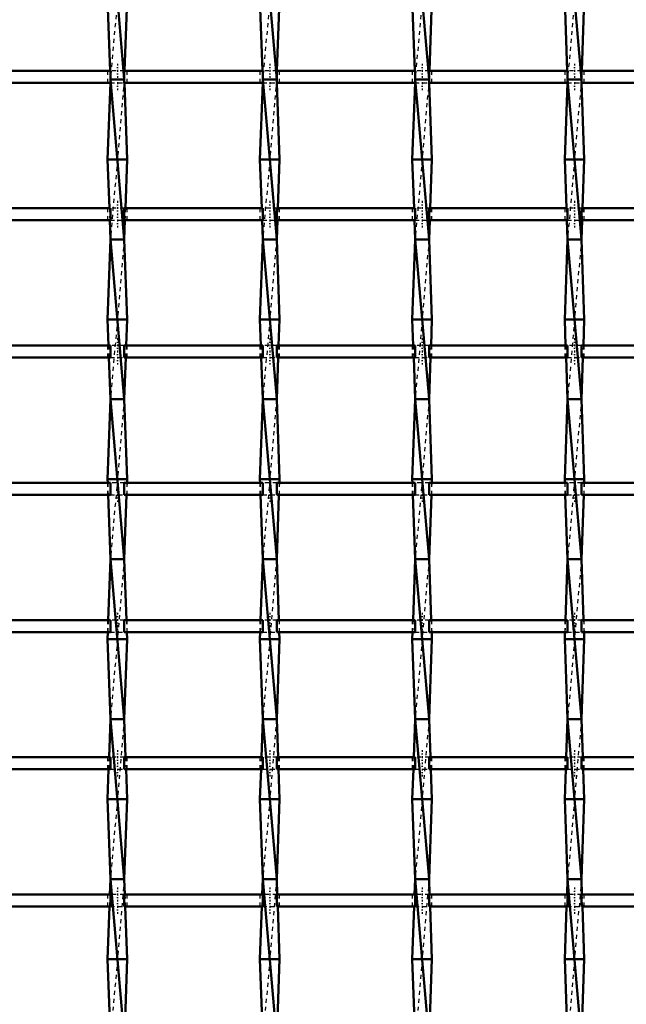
# Model space of a CAD drawing. Header units: millimetres. Extents: x -646 to 551, y -500 to 878.
# Tile 9 of 14: x -158 to -6, y 146 to 392. Entities that reach past the tile are written whole.
import ezdxf

# ---------------------------------------------------------------- set-up
doc = ezdxf.new("R2010")
doc.units = ezdxf.units.MM
doc.linetypes.add('Center', pattern=[1.5, 0.45, -0.5, 0.05, -0.5])
doc.linetypes.add('Dashed', pattern=[2, 1, -1])
for name, color, linetype, lineweight in [('AM_0', 7, 'Continuous', 50), ('AM_7', 7, 'Center', 25), ('AM_9', 6, 'Dashed', 25)]:
    doc.layers.add(name, color=color, linetype=linetype, lineweight=lineweight)

# ---------------------------------------------------------------- blocks, each defined once
blk = doc.blocks.new('7_43io1d6jhp5ww8wjnlqsgkw8c________0_in_LSSP3303438311600100035010_4')
at = {"layer": 'AM_0'}
for p, q in [((-135.08, 417), (-131.62, 377)), ((-135.8, 397), (-135.16, 379.13)), ((-130.9, 397), (-131.54, 379.13)), ((-131.62, 377), (-135.08, 377)), ((-135.08, 377), (-131.62, 337)), ((-135.11, 376.13), (-135.8, 357)), ((-131.59, 376.13), (-130.9, 357)), ((-130.9, 357), (-135.8, 357)), ((-135.8, 357), (-135.36, 344.8)), ((-130.9, 357), (-131.34, 344.8)), ((-135.25, 341.8), (-135.08, 337)), ((-131.45, 341.8), (-131.62, 337)), ((-135.08, 337), (-135.8, 317)), ((-135.08, 337), (-131.62, 297)), ((-131.62, 337), (-135.08, 337)), ((-131.62, 337), (-130.9, 317)), ((-130.9, 317), (-135.8, 317)), ((-135.8, 317), (-135.57, 310.47)), ((-130.9, 317), (-131.13, 310.47)), ((-135.46, 307.47), (-135.08, 297)), ((-131.24, 307.47), (-131.62, 297)), ((-135.08, 297), (-135.8, 277)), ((-135.08, 297), (-131.62, 257)), ((-131.62, 297), (-135.08, 297)), ((-131.62, 297), (-130.9, 277)), ((-135.8, 277), (-135.77, 276.14)), ((-130.9, 277), (-135.8, 277)), ((-130.9, 277), (-130.93, 276.14)), ((-135.66, 273.14), (-135.08, 257)), ((-131.04, 273.14), (-131.62, 257)), ((-135.08, 257), (-135.63, 241.81)), ((-135.08, 257), (-131.62, 217)), ((-131.62, 257), (-135.08, 257)), ((-131.62, 257), (-131.07, 241.81)), ((-135.74, 238.81), (-135.8, 237)), ((-135.8, 237), (-135.08, 217)), ((-130.9, 237), (-135.8, 237)), ((-130.9, 237), (-131.62, 217)), ((-130.96, 238.81), (-130.9, 237)), ((-135.08, 217), (-135.42, 207.48)), ((-135.08, 217), (-131.62, 177)), ((-131.62, 217), (-135.08, 217)), ((-131.62, 217), (-131.28, 207.48)), ((-135.53, 204.48), (-135.8, 197)), ((-131.17, 204.48), (-130.9, 197)), ((-130.9, 197), (-135.8, 197)), ((-135.8, 197), (-135.08, 177)), ((-130.9, 197), (-131.62, 177)), ((-135.08, 177), (-135.22, 173.15)), ((-135.08, 177), (-131.62, 137)), ((-131.62, 177), (-135.08, 177)), ((-131.62, 177), (-131.48, 173.15)), ((-135.33, 170.15), (-135.8, 157)), ((-131.37, 170.15), (-130.9, 157)), ((-130.9, 157), (-135.8, 157)), ((-135.8, 157), (-135.15, 138.82)), ((-130.9, 157), (-131.55, 138.82))]:
    blk.add_line(p, q, dxfattribs=at)
at = {"layer": 'AM_9'}
for p, q in [((-131.62, 417), (-135.08, 377)), ((-135.16, 379.13), (-135.08, 377)), ((-135.08, 377), (-135.11, 376.13)), ((-131.62, 377), (-135.08, 337)), ((-131.54, 379.13), (-131.62, 377)), ((-131.62, 377), (-131.59, 376.13)), ((-135.36, 344.8), (-135.25, 341.8)), ((-131.34, 344.8), (-131.45, 341.8)), ((-131.62, 337), (-135.08, 297)), ((-135.57, 310.47), (-135.46, 307.47)), ((-131.13, 310.47), (-131.24, 307.47)), ((-131.62, 297), (-135.08, 257)), ((-135.77, 276.14), (-135.66, 273.14)), ((-130.93, 276.14), (-131.04, 273.14)), ((-131.62, 257), (-135.08, 217)), ((-135.63, 241.81), (-135.74, 238.81)), ((-131.07, 241.81), (-130.96, 238.81)), ((-131.62, 217), (-135.08, 177)), ((-135.42, 207.48), (-135.53, 204.48)), ((-131.28, 207.48), (-131.17, 204.48)), ((-131.62, 177), (-135.08, 137)), ((-135.22, 173.15), (-135.33, 170.15)), ((-131.48, 173.15), (-131.37, 170.15))]:
    blk.add_line(p, q, dxfattribs=at)
blk = doc.blocks.new('8_l0va4nmnd9zhpuurr4klxc3cc________0_in_LSSP3303438311600100035010_4')
at = {"layer": 'AM_0'}
for p, q in [((-96.98, 417), (-93.52, 377)), ((-97.7, 397), (-97.06, 379.13)), ((-92.8, 397), (-93.44, 379.13)), ((-96.98, 377), (-93.52, 337)), ((-93.52, 377), (-96.98, 377)), ((-97.01, 376.13), (-97.7, 357)), ((-93.49, 376.13), (-92.8, 357)), ((-97.7, 357), (-97.26, 344.8)), ((-92.8, 357), (-97.7, 357)), ((-92.8, 357), (-93.24, 344.8)), ((-97.15, 341.8), (-96.98, 337)), ((-93.35, 341.8), (-93.52, 337)), ((-96.98, 337), (-97.7, 317)), ((-96.98, 337), (-93.52, 297)), ((-93.52, 337), (-96.98, 337)), ((-93.52, 337), (-92.8, 317)), ((-97.7, 317), (-97.47, 310.47)), ((-92.8, 317), (-97.7, 317)), ((-92.8, 317), (-93.03, 310.47)), ((-97.36, 307.47), (-96.98, 297)), ((-93.14, 307.47), (-93.52, 297)), ((-96.98, 297), (-97.7, 277)), ((-93.52, 297), (-96.98, 297)), ((-96.98, 297), (-93.52, 257)), ((-93.52, 297), (-92.8, 277)), ((-92.8, 277), (-97.7, 277)), ((-97.7, 277), (-97.67, 276.14)), ((-92.8, 277), (-92.83, 276.14)), ((-97.56, 273.14), (-96.98, 257)), ((-92.94, 273.14), (-93.52, 257)), ((-96.98, 257), (-97.53, 241.81)), ((-96.98, 257), (-93.52, 217)), ((-93.52, 257), (-96.98, 257)), ((-93.52, 257), (-92.97, 241.81)), ((-97.64, 238.81), (-97.7, 237)), ((-92.8, 237), (-97.7, 237)), ((-97.7, 237), (-96.98, 217)), ((-92.8, 237), (-93.52, 217)), ((-92.86, 238.81), (-92.8, 237)), ((-96.98, 217), (-97.32, 207.48)), ((-96.98, 217), (-93.52, 177)), ((-93.52, 217), (-96.98, 217)), ((-93.52, 217), (-93.18, 207.48)), ((-97.43, 204.48), (-97.7, 197)), ((-93.07, 204.48), (-92.8, 197)), ((-97.7, 197), (-96.98, 177)), ((-92.8, 197), (-97.7, 197)), ((-92.8, 197), (-93.52, 177)), ((-96.98, 177), (-97.12, 173.15)), ((-96.98, 177), (-93.52, 137)), ((-93.52, 177), (-96.98, 177)), ((-93.52, 177), (-93.38, 173.15)), ((-97.23, 170.15), (-97.7, 157)), ((-93.27, 170.15), (-92.8, 157)), ((-92.8, 157), (-97.7, 157)), ((-97.7, 157), (-97.05, 138.82)), ((-92.8, 157), (-93.45, 138.82))]:
    blk.add_line(p, q, dxfattribs=at)
at = {"layer": 'AM_9'}
for p, q in [((-93.52, 417), (-96.98, 377)), ((-97.06, 379.13), (-96.98, 377)), ((-96.98, 377), (-97.01, 376.13)), ((-93.52, 377), (-96.98, 337)), ((-93.44, 379.13), (-93.52, 377)), ((-93.52, 377), (-93.49, 376.13)), ((-97.26, 344.8), (-97.15, 341.8)), ((-93.24, 344.8), (-93.35, 341.8)), ((-93.52, 337), (-96.98, 297)), ((-97.47, 310.47), (-97.36, 307.47)), ((-93.03, 310.47), (-93.14, 307.47)), ((-93.52, 297), (-96.98, 257)), ((-97.67, 276.14), (-97.56, 273.14)), ((-92.83, 276.14), (-92.94, 273.14)), ((-93.52, 257), (-96.98, 217)), ((-97.53, 241.81), (-97.64, 238.81)), ((-92.97, 241.81), (-92.86, 238.81)), ((-93.52, 217), (-96.98, 177)), ((-97.32, 207.48), (-97.43, 204.48)), ((-93.18, 207.48), (-93.07, 204.48)), ((-93.52, 177), (-96.98, 137)), ((-97.12, 173.15), (-97.23, 170.15)), ((-93.38, 173.15), (-93.27, 170.15))]:
    blk.add_line(p, q, dxfattribs=at)
blk = doc.blocks.new('9_ekvytqm9ijvwa57hwlzzfiwvi________0_in_LSSP3303438311600100035010_4')
at = {"layer": 'AM_0'}
for p, q in [((-58.88, 417), (-55.42, 377)), ((-59.6, 397), (-58.96, 379.13)), ((-54.7, 397), (-55.34, 379.13)), ((-58.88, 377), (-55.42, 337)), ((-55.42, 377), (-58.88, 377)), ((-58.91, 376.13), (-59.6, 357)), ((-55.39, 376.13), (-54.7, 357)), ((-54.7, 357), (-59.6, 357)), ((-59.6, 357), (-59.16, 344.8)), ((-54.7, 357), (-55.14, 344.8)), ((-59.05, 341.8), (-58.88, 337)), ((-55.25, 341.8), (-55.42, 337)), ((-58.88, 337), (-59.6, 317)), ((-58.88, 337), (-55.42, 297)), ((-55.42, 337), (-58.88, 337)), ((-55.42, 337), (-54.7, 317)), ((-54.7, 317), (-59.6, 317)), ((-59.6, 317), (-59.37, 310.47)), ((-54.7, 317), (-54.93, 310.47)), ((-59.26, 307.47), (-58.88, 297)), ((-55.04, 307.47), (-55.42, 297)), ((-58.88, 297), (-59.6, 277)), ((-55.42, 297), (-58.88, 297)), ((-58.88, 297), (-55.42, 257)), ((-55.42, 297), (-54.7, 277)), ((-54.7, 277), (-59.6, 277)), ((-59.6, 277), (-59.57, 276.14)), ((-54.7, 277), (-54.73, 276.14)), ((-59.46, 273.14), (-58.88, 257)), ((-54.84, 273.14), (-55.42, 257)), ((-58.88, 257), (-59.43, 241.81)), ((-58.88, 257), (-55.42, 217)), ((-55.42, 257), (-58.88, 257)), ((-55.42, 257), (-54.87, 241.81)), ((-59.54, 238.81), (-59.6, 237)), ((-54.7, 237), (-59.6, 237)), ((-59.6, 237), (-58.88, 217)), ((-54.7, 237), (-55.42, 217)), ((-54.76, 238.81), (-54.7, 237)), ((-58.88, 217), (-59.22, 207.48)), ((-58.88, 217), (-55.42, 177)), ((-55.42, 217), (-58.88, 217)), ((-55.42, 217), (-55.08, 207.48)), ((-59.33, 204.48), (-59.6, 197)), ((-54.97, 204.48), (-54.7, 197)), ((-59.6, 197), (-58.88, 177)), ((-54.7, 197), (-59.6, 197)), ((-54.7, 197), (-55.42, 177)), ((-58.88, 177), (-59.02, 173.15)), ((-58.88, 177), (-55.42, 137)), ((-55.42, 177), (-58.88, 177)), ((-55.42, 177), (-55.28, 173.15)), ((-59.13, 170.15), (-59.6, 157)), ((-55.17, 170.15), (-54.7, 157)), ((-54.7, 157), (-59.6, 157)), ((-59.6, 157), (-58.95, 138.82)), ((-54.7, 157), (-55.35, 138.82))]:
    blk.add_line(p, q, dxfattribs=at)
at = {"layer": 'AM_9'}
for p, q in [((-55.42, 417), (-58.88, 377)), ((-58.96, 379.13), (-58.88, 377)), ((-58.88, 377), (-58.91, 376.13)), ((-55.42, 377), (-58.88, 337)), ((-55.34, 379.13), (-55.42, 377)), ((-55.42, 377), (-55.39, 376.13)), ((-59.16, 344.8), (-59.05, 341.8)), ((-55.14, 344.8), (-55.25, 341.8)), ((-55.42, 337), (-58.88, 297)), ((-59.37, 310.47), (-59.26, 307.47)), ((-54.93, 310.47), (-55.04, 307.47)), ((-55.42, 297), (-58.88, 257)), ((-59.57, 276.14), (-59.46, 273.14)), ((-54.73, 276.14), (-54.84, 273.14)), ((-55.42, 257), (-58.88, 217)), ((-59.43, 241.81), (-59.54, 238.81)), ((-54.87, 241.81), (-54.76, 238.81)), ((-55.42, 217), (-58.88, 177)), ((-59.22, 207.48), (-59.33, 204.48)), ((-55.08, 207.48), (-54.97, 204.48)), ((-55.42, 177), (-58.88, 137)), ((-59.02, 173.15), (-59.13, 170.15)), ((-55.28, 173.15), (-55.17, 170.15))]:
    blk.add_line(p, q, dxfattribs=at)
blk = doc.blocks.new('10_a6p0jzkyyejz2v80k6firak1g________0_in_LSSP3303438311600100035010_4')
at = {"layer": 'AM_0'}
for p, q in [((-20.78, 417), (-17.32, 377)), ((-21.5, 397), (-20.86, 379.13)), ((-16.6, 397), (-17.24, 379.13)), ((-17.32, 377), (-20.78, 377)), ((-20.78, 377), (-17.32, 337)), ((-20.81, 376.13), (-21.5, 357)), ((-17.29, 376.13), (-16.6, 357)), ((-16.6, 357), (-21.5, 357)), ((-21.5, 357), (-21.06, 344.8)), ((-16.6, 357), (-17.04, 344.8)), ((-20.95, 341.8), (-20.78, 337)), ((-17.15, 341.8), (-17.32, 337)), ((-20.78, 337), (-21.5, 317)), ((-20.78, 337), (-17.32, 297)), ((-17.32, 337), (-20.78, 337)), ((-17.32, 337), (-16.6, 317)), ((-21.5, 317), (-21.27, 310.47)), ((-16.6, 317), (-21.5, 317)), ((-16.6, 317), (-16.83, 310.47)), ((-21.16, 307.47), (-20.78, 297)), ((-16.94, 307.47), (-17.32, 297)), ((-20.78, 297), (-21.5, 277)), ((-17.32, 297), (-20.78, 297)), ((-20.78, 297), (-17.32, 257)), ((-17.32, 297), (-16.6, 277)), ((-21.5, 277), (-21.47, 276.14)), ((-16.6, 277), (-21.5, 277)), ((-16.6, 277), (-16.63, 276.14)), ((-21.36, 273.14), (-20.78, 257)), ((-16.74, 273.14), (-17.32, 257)), ((-20.78, 257), (-21.33, 241.81)), ((-20.78, 257), (-17.32, 217)), ((-17.32, 257), (-20.78, 257)), ((-17.32, 257), (-16.77, 241.81)), ((-21.44, 238.81), (-21.5, 237)), ((-16.6, 237), (-21.5, 237)), ((-21.5, 237), (-20.78, 217)), ((-16.6, 237), (-17.32, 217)), ((-16.66, 238.81), (-16.6, 237)), ((-20.78, 217), (-21.12, 207.48)), ((-20.78, 217), (-17.32, 177)), ((-17.32, 217), (-20.78, 217)), ((-17.32, 217), (-16.98, 207.48)), ((-21.23, 204.48), (-21.5, 197)), ((-16.87, 204.48), (-16.6, 197)), ((-16.6, 197), (-21.5, 197)), ((-21.5, 197), (-20.78, 177)), ((-16.6, 197), (-17.32, 177)), ((-20.78, 177), (-20.92, 173.15)), ((-17.32, 177), (-20.78, 177)), ((-20.78, 177), (-17.32, 137)), ((-17.32, 177), (-17.18, 173.15)), ((-21.03, 170.15), (-21.5, 157)), ((-17.07, 170.15), (-16.6, 157)), ((-16.6, 157), (-21.5, 157)), ((-21.5, 157), (-20.85, 138.82)), ((-16.6, 157), (-17.25, 138.82))]:
    blk.add_line(p, q, dxfattribs=at)
at = {"layer": 'AM_9'}
for p, q in [((-17.32, 417), (-20.78, 377)), ((-20.86, 379.13), (-20.78, 377)), ((-20.78, 377), (-20.81, 376.13)), ((-17.32, 377), (-20.78, 337)), ((-17.24, 379.13), (-17.32, 377)), ((-17.32, 377), (-17.29, 376.13)), ((-21.06, 344.8), (-20.95, 341.8)), ((-17.04, 344.8), (-17.15, 341.8)), ((-17.32, 337), (-20.78, 297)), ((-21.27, 310.47), (-21.16, 307.47)), ((-16.83, 310.47), (-16.94, 307.47)), ((-17.32, 297), (-20.78, 257)), ((-21.47, 276.14), (-21.36, 273.14)), ((-16.63, 276.14), (-16.74, 273.14)), ((-17.32, 257), (-20.78, 217)), ((-21.33, 241.81), (-21.44, 238.81)), ((-16.77, 241.81), (-16.66, 238.81)), ((-17.32, 217), (-20.78, 177)), ((-21.12, 207.48), (-21.23, 204.48)), ((-16.98, 207.48), (-16.87, 204.48)), ((-17.32, 177), (-20.78, 137)), ((-20.92, 173.15), (-21.03, 170.15)), ((-17.18, 173.15), (-17.07, 170.15))]:
    blk.add_line(p, q, dxfattribs=at)
blk = doc.blocks.new('39_oxjidkvlbvrr046kg6iqk6o3p________0_in_LSSP3303438311600100035010_4')
at = {"layer": 'AM_0'}
for p, q in [((-135.08, 173.15), (-169.72, 173.15)), ((-135.08, 173.15), (-135.08, 170.15)), ((-96.98, 173.15), (-131.62, 173.15)), ((-131.62, 170.15), (-131.62, 173.15)), ((-96.98, 173.15), (-96.98, 170.15)), ((-93.52, 170.15), (-93.52, 173.15)), ((-58.88, 173.15), (-93.52, 173.15)), ((-58.88, 173.15), (-58.88, 170.15)), ((-55.42, 170.15), (-55.42, 173.15)), ((-20.78, 173.15), (-55.42, 173.15)), ((-20.78, 173.15), (-20.78, 170.15)), ((-17.32, 170.15), (-17.32, 173.15)), ((17.32, 173.15), (-17.32, 173.15)), ((-135.08, 170.15), (-169.72, 170.15)), ((-96.98, 170.15), (-131.62, 170.15)), ((-58.88, 170.15), (-93.52, 170.15)), ((-20.78, 170.15), (-55.42, 170.15)), ((17.32, 170.15), (-17.32, 170.15))]:
    blk.add_line(p, q, dxfattribs=at)
at = {"layer": 'AM_7'}
for p, q in [((-133.35, 174.95), (-133.35, 168.35)), ((-95.25, 174.95), (-95.25, 168.35)), ((-57.15, 174.95), (-57.15, 168.35)), ((-19.05, 174.95), (-19.05, 168.35))]:
    blk.add_line(p, q, dxfattribs=at)
at = {"layer": 'AM_9'}
for p, q in [((-135.8, 173.15), (-135.8, 170.15)), ((-131.62, 173.15), (-135.08, 173.15)), ((-130.9, 170.15), (-130.9, 173.15)), ((-97.7, 173.15), (-97.7, 170.15)), ((-93.52, 173.15), (-96.98, 173.15)), ((-92.8, 170.15), (-92.8, 173.15)), ((-59.6, 173.15), (-59.6, 170.15)), ((-55.42, 173.15), (-58.88, 173.15)), ((-54.7, 170.15), (-54.7, 173.15)), ((-21.5, 173.15), (-21.5, 170.15)), ((-17.32, 173.15), (-20.78, 173.15)), ((-16.6, 170.15), (-16.6, 173.15)), ((-135.08, 170.15), (-131.62, 170.15)), ((-96.98, 170.15), (-93.52, 170.15)), ((-58.88, 170.15), (-55.42, 170.15)), ((-20.78, 170.15), (-17.32, 170.15))]:
    blk.add_line(p, q, dxfattribs=at)
blk = doc.blocks.new('40_9jdrq1d7iknlfwq2zegg0a4kz________0_in_LSSP3303438311600100035010_4')
at = {"layer": 'AM_0'}
for p, q in [((-135.08, 207.48), (-169.72, 207.48)), ((-135.08, 207.48), (-135.08, 204.48)), ((-96.98, 207.48), (-131.62, 207.48)), ((-131.62, 204.48), (-131.62, 207.48)), ((-96.98, 207.48), (-96.98, 204.48)), ((-93.52, 204.48), (-93.52, 207.48)), ((-58.88, 207.48), (-93.52, 207.48)), ((-58.88, 207.48), (-58.88, 204.48)), ((-55.42, 204.48), (-55.42, 207.48)), ((-20.78, 207.48), (-55.42, 207.48)), ((-20.78, 207.48), (-20.78, 204.48)), ((-17.32, 204.48), (-17.32, 207.48)), ((17.32, 207.48), (-17.32, 207.48)), ((-135.08, 204.48), (-169.72, 204.48)), ((-96.98, 204.48), (-131.62, 204.48)), ((-58.88, 204.48), (-93.52, 204.48)), ((-20.78, 204.48), (-55.42, 204.48)), ((17.32, 204.48), (-17.32, 204.48))]:
    blk.add_line(p, q, dxfattribs=at)
at = {"layer": 'AM_7'}
for p, q in [((-133.35, 209.28), (-133.35, 202.68)), ((-95.25, 209.28), (-95.25, 202.68)), ((-57.15, 209.28), (-57.15, 202.68)), ((-19.05, 209.28), (-19.05, 202.68))]:
    blk.add_line(p, q, dxfattribs=at)
at = {"layer": 'AM_9'}
for p, q in [((-135.8, 207.48), (-135.8, 204.48)), ((-131.62, 207.48), (-135.08, 207.48)), ((-130.9, 204.48), (-130.9, 207.48)), ((-97.7, 207.48), (-97.7, 204.48)), ((-93.52, 207.48), (-96.98, 207.48)), ((-92.8, 204.48), (-92.8, 207.48)), ((-59.6, 207.48), (-59.6, 204.48)), ((-55.42, 207.48), (-58.88, 207.48)), ((-54.7, 204.48), (-54.7, 207.48)), ((-21.5, 207.48), (-21.5, 204.48)), ((-17.32, 207.48), (-20.78, 207.48)), ((-16.6, 204.48), (-16.6, 207.48)), ((-135.08, 204.48), (-131.62, 204.48)), ((-96.98, 204.48), (-93.52, 204.48)), ((-58.88, 204.48), (-55.42, 204.48)), ((-20.78, 204.48), (-17.32, 204.48))]:
    blk.add_line(p, q, dxfattribs=at)
blk = doc.blocks.new('41_97b9aloo9f7o62708zaxkw8ou________0_in_LSSP3303438311600100035010_4')
at = {"layer": 'AM_0'}
for p, q in [((-135.08, 241.81), (-169.72, 241.81)), ((-135.08, 241.81), (-135.08, 238.81)), ((-131.62, 238.81), (-131.62, 241.81)), ((-96.98, 241.81), (-131.62, 241.81)), ((-96.98, 241.81), (-96.98, 238.81)), ((-93.52, 238.81), (-93.52, 241.81)), ((-58.88, 241.81), (-93.52, 241.81)), ((-58.88, 241.81), (-58.88, 238.81)), ((-55.42, 238.81), (-55.42, 241.81)), ((-20.78, 241.81), (-55.42, 241.81)), ((-20.78, 241.81), (-20.78, 238.81)), ((-17.32, 238.81), (-17.32, 241.81)), ((17.32, 241.81), (-17.32, 241.81)), ((-135.08, 238.81), (-169.72, 238.81)), ((-96.98, 238.81), (-131.62, 238.81)), ((-58.88, 238.81), (-93.52, 238.81)), ((-20.78, 238.81), (-55.42, 238.81)), ((17.32, 238.81), (-17.32, 238.81))]:
    blk.add_line(p, q, dxfattribs=at)
at = {"layer": 'AM_7'}
for p, q in [((-133.35, 243.61), (-133.35, 237.01)), ((-95.25, 243.61), (-95.25, 237.01)), ((-57.15, 243.61), (-57.15, 237.01)), ((-19.05, 243.61), (-19.05, 237.01))]:
    blk.add_line(p, q, dxfattribs=at)
at = {"layer": 'AM_9'}
for p, q in [((-135.8, 241.81), (-135.8, 238.81)), ((-131.62, 241.81), (-135.08, 241.81)), ((-130.9, 238.81), (-130.9, 241.81)), ((-97.7, 241.81), (-97.7, 238.81)), ((-93.52, 241.81), (-96.98, 241.81)), ((-92.8, 238.81), (-92.8, 241.81)), ((-59.6, 241.81), (-59.6, 238.81)), ((-55.42, 241.81), (-58.88, 241.81)), ((-54.7, 238.81), (-54.7, 241.81)), ((-21.5, 241.81), (-21.5, 238.81)), ((-17.32, 241.81), (-20.78, 241.81)), ((-16.6, 238.81), (-16.6, 241.81)), ((-135.08, 238.81), (-131.62, 238.81)), ((-96.98, 238.81), (-93.52, 238.81)), ((-58.88, 238.81), (-55.42, 238.81)), ((-20.78, 238.81), (-17.32, 238.81))]:
    blk.add_line(p, q, dxfattribs=at)
blk = doc.blocks.new('42_nyi2vb2c4tz15zrqcesm7afuh________0_in_LSSP3303438311600100035010_4')
at = {"layer": 'AM_0'}
for p, q in [((-135.08, 276.14), (-169.72, 276.14)), ((-135.08, 276.14), (-135.08, 273.14)), ((-96.98, 276.14), (-131.62, 276.14)), ((-131.62, 273.14), (-131.62, 276.14)), ((-96.98, 276.14), (-96.98, 273.14)), ((-93.52, 273.14), (-93.52, 276.14)), ((-58.88, 276.14), (-93.52, 276.14)), ((-58.88, 276.14), (-58.88, 273.14)), ((-55.42, 273.14), (-55.42, 276.14)), ((-20.78, 276.14), (-55.42, 276.14)), ((-20.78, 276.14), (-20.78, 273.14)), ((-17.32, 273.14), (-17.32, 276.14)), ((17.32, 276.14), (-17.32, 276.14)), ((-135.08, 273.14), (-169.72, 273.14)), ((-96.98, 273.14), (-131.62, 273.14)), ((-58.88, 273.14), (-93.52, 273.14)), ((-20.78, 273.14), (-55.42, 273.14)), ((17.32, 273.14), (-17.32, 273.14))]:
    blk.add_line(p, q, dxfattribs=at)
at = {"layer": 'AM_7'}
for p, q in [((-133.35, 277.94), (-133.35, 271.34)), ((-95.25, 277.94), (-95.25, 271.34)), ((-57.15, 277.94), (-57.15, 271.34)), ((-19.05, 277.94), (-19.05, 271.34))]:
    blk.add_line(p, q, dxfattribs=at)
at = {"layer": 'AM_9'}
for p, q in [((-135.8, 276.14), (-135.8, 273.14)), ((-131.62, 276.14), (-135.08, 276.14)), ((-130.9, 273.14), (-130.9, 276.14)), ((-97.7, 276.14), (-97.7, 273.14)), ((-93.52, 276.14), (-96.98, 276.14)), ((-92.8, 273.14), (-92.8, 276.14)), ((-59.6, 276.14), (-59.6, 273.14)), ((-55.42, 276.14), (-58.88, 276.14)), ((-54.7, 273.14), (-54.7, 276.14)), ((-21.5, 276.14), (-21.5, 273.14)), ((-17.32, 276.14), (-20.78, 276.14)), ((-16.6, 273.14), (-16.6, 276.14)), ((-135.08, 273.14), (-131.62, 273.14)), ((-96.98, 273.14), (-93.52, 273.14)), ((-58.88, 273.14), (-55.42, 273.14)), ((-20.78, 273.14), (-17.32, 273.14))]:
    blk.add_line(p, q, dxfattribs=at)
blk = doc.blocks.new('43_mgmvsglt6cma2ip90st290ktl________0_in_LSSP3303438311600100035010_4')
at = {"layer": 'AM_0'}
for p, q in [((-135.08, 310.47), (-169.72, 310.47)), ((-135.08, 310.47), (-135.08, 307.47)), ((-131.62, 307.47), (-131.62, 310.47)), ((-96.98, 310.47), (-131.62, 310.47)), ((-96.98, 310.47), (-96.98, 307.47)), ((-93.52, 307.47), (-93.52, 310.47)), ((-58.88, 310.47), (-93.52, 310.47)), ((-58.88, 310.47), (-58.88, 307.47)), ((-55.42, 307.47), (-55.42, 310.47)), ((-20.78, 310.47), (-55.42, 310.47)), ((-20.78, 310.47), (-20.78, 307.47)), ((-17.32, 307.47), (-17.32, 310.47)), ((17.32, 310.47), (-17.32, 310.47)), ((-135.08, 307.47), (-169.72, 307.47)), ((-96.98, 307.47), (-131.62, 307.47)), ((-58.88, 307.47), (-93.52, 307.47)), ((-20.78, 307.47), (-55.42, 307.47)), ((17.32, 307.47), (-17.32, 307.47))]:
    blk.add_line(p, q, dxfattribs=at)
at = {"layer": 'AM_7'}
for p, q in [((-133.35, 312.27), (-133.35, 305.67)), ((-95.25, 312.27), (-95.25, 305.67)), ((-57.15, 312.27), (-57.15, 305.67)), ((-19.05, 312.27), (-19.05, 305.67))]:
    blk.add_line(p, q, dxfattribs=at)
at = {"layer": 'AM_9'}
for p, q in [((-135.8, 310.47), (-135.8, 307.47)), ((-131.62, 310.47), (-135.08, 310.47)), ((-130.9, 307.47), (-130.9, 310.47)), ((-97.7, 310.47), (-97.7, 307.47)), ((-93.52, 310.47), (-96.98, 310.47)), ((-92.8, 307.47), (-92.8, 310.47)), ((-59.6, 310.47), (-59.6, 307.47)), ((-55.42, 310.47), (-58.88, 310.47)), ((-54.7, 307.47), (-54.7, 310.47)), ((-21.5, 310.47), (-21.5, 307.47)), ((-17.32, 310.47), (-20.78, 310.47)), ((-16.6, 307.47), (-16.6, 310.47)), ((-135.08, 307.47), (-131.62, 307.47)), ((-96.98, 307.47), (-93.52, 307.47)), ((-58.88, 307.47), (-55.42, 307.47)), ((-20.78, 307.47), (-17.32, 307.47))]:
    blk.add_line(p, q, dxfattribs=at)
blk = doc.blocks.new('44_negltmcnekt94p1dayrg234qi________0_in_LSSP3303438311600100035010_4')
at = {"layer": 'AM_0'}
for p, q in [((-135.08, 344.8), (-169.72, 344.8)), ((-135.08, 344.8), (-135.08, 341.8)), ((-96.98, 344.8), (-131.62, 344.8)), ((-131.62, 341.8), (-131.62, 344.8)), ((-96.98, 344.8), (-96.98, 341.8)), ((-93.52, 341.8), (-93.52, 344.8)), ((-58.88, 344.8), (-93.52, 344.8)), ((-58.88, 344.8), (-58.88, 341.8)), ((-55.42, 341.8), (-55.42, 344.8)), ((-20.78, 344.8), (-55.42, 344.8)), ((-20.78, 344.8), (-20.78, 341.8)), ((-17.32, 341.8), (-17.32, 344.8)), ((17.32, 344.8), (-17.32, 344.8)), ((-135.08, 341.8), (-169.72, 341.8)), ((-96.98, 341.8), (-131.62, 341.8)), ((-58.88, 341.8), (-93.52, 341.8)), ((-20.78, 341.8), (-55.42, 341.8)), ((17.32, 341.8), (-17.32, 341.8))]:
    blk.add_line(p, q, dxfattribs=at)
at = {"layer": 'AM_7'}
for p, q in [((-133.35, 346.6), (-133.35, 340)), ((-95.25, 346.6), (-95.25, 340)), ((-57.15, 346.6), (-57.15, 340)), ((-19.05, 346.6), (-19.05, 340))]:
    blk.add_line(p, q, dxfattribs=at)
at = {"layer": 'AM_9'}
for p, q in [((-135.8, 344.8), (-135.8, 341.8)), ((-131.62, 344.8), (-135.08, 344.8)), ((-130.9, 341.8), (-130.9, 344.8)), ((-97.7, 344.8), (-97.7, 341.8)), ((-93.52, 344.8), (-96.98, 344.8)), ((-92.8, 341.8), (-92.8, 344.8)), ((-59.6, 344.8), (-59.6, 341.8)), ((-55.42, 344.8), (-58.88, 344.8)), ((-54.7, 341.8), (-54.7, 344.8)), ((-21.5, 344.8), (-21.5, 341.8)), ((-17.32, 344.8), (-20.78, 344.8)), ((-16.6, 341.8), (-16.6, 344.8)), ((-135.08, 341.8), (-131.62, 341.8)), ((-96.98, 341.8), (-93.52, 341.8)), ((-58.88, 341.8), (-55.42, 341.8)), ((-20.78, 341.8), (-17.32, 341.8))]:
    blk.add_line(p, q, dxfattribs=at)
blk = doc.blocks.new('45_zoz5mg9mxvpvodurb9jrf540o________0_in_LSSP3303438311600100035010_4')
at = {"layer": 'AM_0'}
for p, q in [((-135.08, 379.13), (-169.72, 379.13)), ((-135.08, 379.13), (-135.08, 376.13)), ((-131.62, 376.13), (-131.62, 379.13)), ((-96.98, 379.13), (-131.62, 379.13)), ((-96.98, 379.13), (-96.98, 376.13)), ((-58.88, 379.13), (-93.52, 379.13)), ((-93.52, 376.13), (-93.52, 379.13)), ((-58.88, 379.13), (-58.88, 376.13)), ((-55.42, 376.13), (-55.42, 379.13)), ((-20.78, 379.13), (-55.42, 379.13)), ((-20.78, 379.13), (-20.78, 376.13)), ((-17.32, 376.13), (-17.32, 379.13)), ((17.32, 379.13), (-17.32, 379.13)), ((-135.08, 376.13), (-169.72, 376.13)), ((-96.98, 376.13), (-131.62, 376.13)), ((-58.88, 376.13), (-93.52, 376.13)), ((-20.78, 376.13), (-55.42, 376.13)), ((17.32, 376.13), (-17.32, 376.13))]:
    blk.add_line(p, q, dxfattribs=at)
at = {"layer": 'AM_7'}
for p, q in [((-133.35, 380.93), (-133.35, 374.33)), ((-95.25, 380.93), (-95.25, 374.33)), ((-57.15, 380.93), (-57.15, 374.33)), ((-19.05, 380.93), (-19.05, 374.33))]:
    blk.add_line(p, q, dxfattribs=at)
at = {"layer": 'AM_9'}
for p, q in [((-135.8, 379.13), (-135.8, 376.13)), ((-131.62, 379.13), (-135.08, 379.13)), ((-130.9, 376.13), (-130.9, 379.13)), ((-97.7, 379.13), (-97.7, 376.13)), ((-93.52, 379.13), (-96.98, 379.13)), ((-92.8, 376.13), (-92.8, 379.13)), ((-59.6, 379.13), (-59.6, 376.13)), ((-55.42, 379.13), (-58.88, 379.13)), ((-54.7, 376.13), (-54.7, 379.13)), ((-21.5, 379.13), (-21.5, 376.13)), ((-17.32, 379.13), (-20.78, 379.13)), ((-16.6, 376.13), (-16.6, 379.13)), ((-135.11, 376.13), (-131.59, 376.13)), ((-97.01, 376.13), (-93.49, 376.13)), ((-58.91, 376.13), (-55.39, 376.13)), ((-20.81, 376.13), (-17.29, 376.13))]:
    blk.add_line(p, q, dxfattribs=at)

msp = doc.modelspace()

# ---------------------------------------------------------------- block references
for name in ['7_43io1d6jhp5ww8wjnlqsgkw8c________0_in_LSSP3303438311600100035010_4', '8_l0va4nmnd9zhpuurr4klxc3cc________0_in_LSSP3303438311600100035010_4', '9_ekvytqm9ijvwa57hwlzzfiwvi________0_in_LSSP3303438311600100035010_4', '10_a6p0jzkyyejz2v80k6firak1g________0_in_LSSP3303438311600100035010_4', '45_zoz5mg9mxvpvodurb9jrf540o________0_in_LSSP3303438311600100035010_4', '44_negltmcnekt94p1dayrg234qi________0_in_LSSP3303438311600100035010_4', '43_mgmvsglt6cma2ip90st290ktl________0_in_LSSP3303438311600100035010_4', '42_nyi2vb2c4tz15zrqcesm7afuh________0_in_LSSP3303438311600100035010_4', '41_97b9aloo9f7o62708zaxkw8ou________0_in_LSSP3303438311600100035010_4', '40_9jdrq1d7iknlfwq2zegg0a4kz________0_in_LSSP3303438311600100035010_4', '39_oxjidkvlbvrr046kg6iqk6o3p________0_in_LSSP3303438311600100035010_4']:
    msp.add_blockref(name, (0, 0))

doc.saveas('drawing.dxf')
